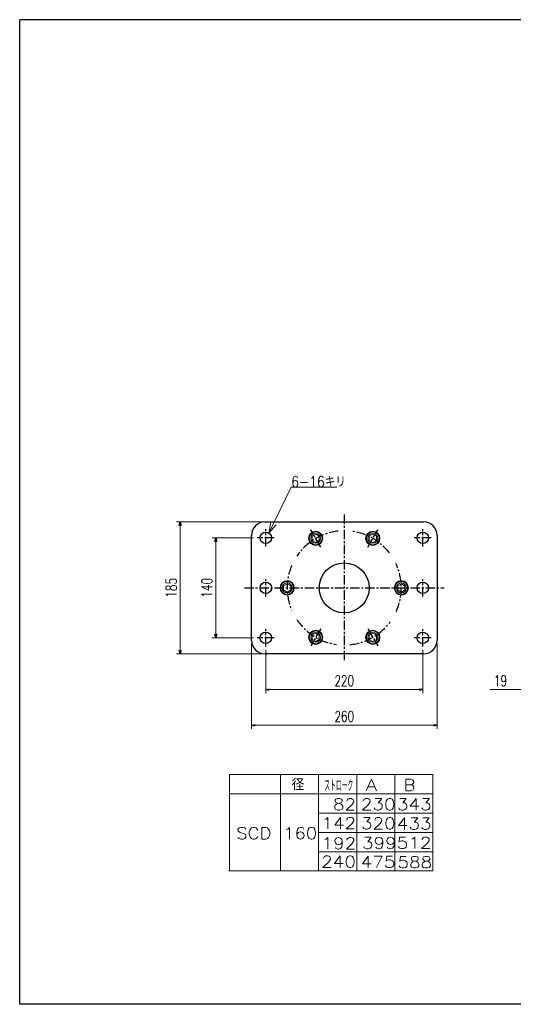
# Model space of a CAD drawing. Header units: millimetres. Extents: x -985 to 985, y -705 to 705.
# Tile 1 of 2: x -985 to -293, y -674 to 705. Entities that reach past the tile are written whole.
import ezdxf
from ezdxf.enums import TextEntityAlignment as Align

# ---------------------------------------------------------------- set-up
doc = ezdxf.new("R2010")
doc.units = ezdxf.units.MM
doc.header["$LTSCALE"] = 0.416667
doc.linetypes.add('CENTER', pattern=[50.8, 31.75, -6.35, 6.35, -6.35])
doc.layers.add('ZUWAKU', color=7, linetype='Continuous')
doc.styles.add('dcStyle0', font='txt.shx', dxfattribs={"width": 0.714286, "bigfont": 'bigfont'})
doc.dimstyles.new('DaDimRotatedStyle', dxfattribs={"dimtxt": 15, "dimasz": 5.000003, "dimexe": 5, "dimexo": 1.666667, "dimgap": 5, "dimtad": 3, "dimdsep": 46, "dimtxsty": 'dcStyle0', "dimblk1": 'OPEN30', "dimblk2": 'OPEN30', "dimsah": 1, "dimcen": 0.09, "dimclrd": 4, "dimclre": 4, "dimclrt": 4, "dimadec": 0, "dimazin": 2, "dimtfac": 1, "dimtdec": 4, "dimtmove": 0, "dimatfit": 0, "dimfxl": 1, "dimarcsym": 0})

# ---------------------------------------------------------------- blocks, each defined once
blk = doc.blocks.new('DC_GROUP_Φ160_34')
at = {"color": 4, "linetype": 'Continuous', "lineweight": 18}
for p, q in [((-635.8, -13.9), (-632.9, 1.3)), ((-635.8, -13.9), (-629.3, -0.4)), ((-625.7, -2.2), (-635.8, -13.9))]:
    blk.add_line(p, q, dxfattribs=at)
blk = doc.blocks.new('DC_GROUP_Φ160_33')
at = {"color": 4, "linetype": 'Continuous', "lineweight": 13}
for p, q in [((-635.8, -13.9), (-604.5, 50.6)), ((-604.5, 50.6), (-540.5, 50.6))]:
    blk.add_line(p, q, dxfattribs=at)
at = {"linetype": 'Continuous'}
blk.add_blockref('DC_GROUP_Φ160_34', (0, 0), dxfattribs=at)
at = {"color": 4, "style": 'dcStyle0', "width": 0.796875}
blk.add_text('6-16キリ', height=15, dxfattribs=at).set_placement((-604.5, 50.6), (-528, 50.6), align=Align.FIT)
blk = doc.blocks.new('DC_GROUP_Φ160_35')
at = {"color": 4, "linetype": 'Continuous', "lineweight": 13}
for p, q in [((-570.2, -15.5), (-575.2, -18.4)), ((-575.2, -18.4), (-575.2, -24.2)), ((-575.2, -24.2), (-570.2, -27.1)), ((-565.2, -18.4), (-570.2, -15.5)), ((-570.2, -27.1), (-565.2, -24.2)), ((-565.2, -24.2), (-565.2, -18.4))]:
    blk.add_line(p, q, dxfattribs=at)
for radius in [9, 6.92]:
    blk.add_circle((-570.2, -21.3), radius, dxfattribs=at)
blk = doc.blocks.new('DC_GROUP_Φ160_36')
at = {"color": 4, "linetype": 'Continuous', "lineweight": 13}
for p, q in [((-610.2, -84.8), (-615.2, -87.7)), ((-615.2, -87.7), (-615.2, -93.5)), ((-615.2, -93.5), (-610.2, -96.4)), ((-605.2, -87.7), (-610.2, -84.8)), ((-610.2, -96.4), (-605.2, -93.5)), ((-605.2, -93.5), (-605.2, -87.7))]:
    blk.add_line(p, q, dxfattribs=at)
for radius in [9, 6.92]:
    blk.add_circle((-610.2, -90.6), radius, dxfattribs=at)
blk = doc.blocks.new('DC_GROUP_Φ160_37')
at = {"color": 4, "linetype": 'Continuous', "lineweight": 13}
for p, q in [((-455.2, -87.7), (-450.2, -84.8)), ((-455.2, -93.5), (-455.2, -87.7)), ((-450.2, -96.4), (-455.2, -93.5)), ((-450.2, -84.8), (-445.2, -87.7)), ((-445.2, -93.5), (-450.2, -96.4)), ((-445.2, -87.7), (-445.2, -93.5))]:
    blk.add_line(p, q, dxfattribs=at)
for radius in [9, 6.92]:
    blk.add_circle((-450.2, -90.6), radius, dxfattribs=at)
blk = doc.blocks.new('DC_GROUP_Φ160_38')
at = {"color": 4, "linetype": 'Continuous', "lineweight": 13}
for p, q in [((-495.2, -18.4), (-490.2, -15.5)), ((-495.2, -24.2), (-495.2, -18.4)), ((-490.2, -27.1), (-495.2, -24.2)), ((-490.2, -15.5), (-485.2, -18.4)), ((-485.2, -24.2), (-490.2, -27.1)), ((-485.2, -18.4), (-485.2, -24.2))]:
    blk.add_line(p, q, dxfattribs=at)
for radius in [9, 6.92]:
    blk.add_circle((-490.2, -21.3), radius, dxfattribs=at)
blk = doc.blocks.new('DC_GROUP_Φ160_39')
at = {"color": 4, "linetype": 'Continuous', "lineweight": 13}
for p, q in [((-575.2, -157), (-570.2, -154.1)), ((-575.2, -162.8), (-575.2, -157)), ((-570.2, -165.7), (-575.2, -162.8)), ((-570.2, -154.1), (-565.2, -157)), ((-565.2, -162.8), (-570.2, -165.7)), ((-565.2, -157), (-565.2, -162.8))]:
    blk.add_line(p, q, dxfattribs=at)
for radius in [9, 6.92]:
    blk.add_circle((-570.2, -159.9), radius, dxfattribs=at)
blk = doc.blocks.new('DC_GROUP_Φ160_40')
at = {"color": 4, "linetype": 'Continuous', "lineweight": 13}
for p, q in [((-490.2, -154.1), (-495.2, -157)), ((-495.2, -157), (-495.2, -162.8)), ((-495.2, -162.8), (-490.2, -165.7)), ((-485.2, -157), (-490.2, -154.1)), ((-490.2, -165.7), (-485.2, -162.8)), ((-485.2, -162.8), (-485.2, -157))]:
    blk.add_line(p, q, dxfattribs=at)
for radius in [9, 6.92]:
    blk.add_circle((-490.2, -159.9), radius, dxfattribs=at)
blk = doc.blocks.new('_OPEN30')
at = {"color": 0, "linetype": 'ByBlock', "lineweight": -2}
for p, q in [((-1, 0.267949), (0, 0)), ((0, 0), (-1, -0.267949)), ((0, 0), (-1, 0))]:
    blk.add_line(p, q, dxfattribs=at)
blk = doc.blocks.new('*D41')
at = {"color": 4, "linetype": 'Continuous', "lineweight": 13}
for p, q in [((-640.2, -177.6), (-640.2, -238.1)), ((-420.2, -177.6), (-420.2, -238.1)), ((-640.2, -233.1), (-420.2, -233.1))]:
    blk.add_line(p, q, dxfattribs=at)
at = {"color": 4, "xscale": 5.000004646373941, "yscale": 4.999982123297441}
for p, rotation in [((-640.2, -233.1), 180), ((-420.2, -233.1), 360)]:
    blk.add_blockref('_OPEN30', p, dxfattribs=dict(at, rotation=rotation))
at = {"color": 4, "insert": (-530.2, -228.1), "char_height": 15, "width": 60.938, "attachment_point": 8, "style": 'dcStyle0'}
blk.add_mtext('\\T1.00;220', dxfattribs=at)
blk = doc.blocks.new('*D42')
at = {"color": 4, "linetype": 'Continuous', "lineweight": 13}
for p, q in [((-660.2, -169.1), (-660.2, -288.1)), ((-400.2, -169.1), (-400.2, -288.1)), ((-660.2, -283.1), (-400.2, -283.1))]:
    blk.add_line(p, q, dxfattribs=at)
at = {"color": 4, "xscale": 5.000004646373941, "yscale": 4.999982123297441}
for p, rotation in [((-660.2, -283.1), 180), ((-400.2, -283.1), 360)]:
    blk.add_blockref('_OPEN30', p, dxfattribs=dict(at, rotation=rotation))
at = {"color": 4, "insert": (-530.2, -278.1), "char_height": 15, "width": 60.938, "attachment_point": 8, "style": 'dcStyle0'}
blk.add_mtext('\\T1.00;260', dxfattribs=at)
blk = doc.blocks.new('*D43')
at = {"color": 4, "linetype": 'Continuous', "lineweight": 13}
for p, q in [((-657.2, -20.6), (-715.2, -20.6)), ((-710.2, -160.6), (-710.2, -20.6)), ((-657.2, -160.6), (-715.2, -160.6))]:
    blk.add_line(p, q, dxfattribs=at)
at = {"color": 4, "xscale": 5.000004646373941, "yscale": 4.999982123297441}
for p, rotation in [((-710.2, -20.6), 90), ((-710.2, -160.6), 270)]:
    blk.add_blockref('_OPEN30', p, dxfattribs=dict(at, rotation=rotation))
at = {"color": 4, "insert": (-715.2, -90.6), "char_height": 15, "width": 60.938, "attachment_point": 8, "rotation": 90, "style": 'dcStyle0'}
blk.add_mtext('\\T1.00;140', dxfattribs=at)
blk = doc.blocks.new('*D44')
at = {"color": 4, "linetype": 'Continuous', "lineweight": 13}
for p, q in [((-646.2, 1.9), (-765.2, 1.9)), ((-760.2, -183.1), (-760.2, 1.9)), ((-646.2, -183.1), (-765.2, -183.1))]:
    blk.add_line(p, q, dxfattribs=at)
at = {"color": 4, "xscale": 5.000004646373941, "yscale": 4.999982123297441}
for p, rotation in [((-760.2, 1.9), 90), ((-760.2, -183.1), 270)]:
    blk.add_blockref('_OPEN30', p, dxfattribs=dict(at, rotation=rotation))
at = {"color": 4, "insert": (-765.2, -90.6), "char_height": 15, "width": 60.938, "attachment_point": 8, "rotation": 90, "style": 'dcStyle0'}
blk.add_mtext('\\T1.00;185', dxfattribs=at)
blk = doc.blocks.new('*D45')
at = {"color": 4, "linetype": 'Continuous', "lineweight": 13}
for p, q in [((-267.6, -188.1), (-267.6, -238.1)), ((-248.6, -188.1), (-248.6, -238.1)), ((-326.2, -233.1), (-267.6, -233.1)), ((-248.6, -233.1), (-267.6, -233.1)), ((-240.3, -233.1), (-248.6, -233.1))]:
    blk.add_line(p, q, dxfattribs=at)
at = {"color": 4, "xscale": 5.000004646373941, "yscale": 4.999982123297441}
for p, rotation in [((-267.6, -233.1), 360), ((-248.6, -233.1), 180)]:
    blk.add_blockref('_OPEN30', p, dxfattribs=dict(at, rotation=rotation))
at = {"color": 4, "insert": (-302.1, -228.1), "char_height": 15, "width": 46.875, "attachment_point": 9, "style": 'dcStyle0'}
blk.add_mtext('\\T1.00;19', dxfattribs=at)

msp = doc.modelspace()

# ---------------------------------------------------------------- linework, layer by layer
at = {"color": 4, "linetype": 'Continuous', "lineweight": 25}
for p, q in [((-641.207, 1.898), (-419.207, 1.898)), ((-660.207, -164.102), (-660.207, -17.102)), ((-400.207, -17.102), (-400.207, -164.102)), ((-419.207, -183.102), (-641.207, -183.102))]:
    msp.add_line(p, q, dxfattribs=at)
at = {"color": 4, "linetype": 'CENTER', "lineweight": 25}
for p, q in [((-530.207, 11.898), (-530.207, -193.102)), ((-640.207, -32.602), (-640.207, -8.602)), ((-563.207, -33.444), (-577.207, -9.196)), ((-497.207, -33.444), (-483.207, -9.196)), ((-420.207, -32.602), (-420.207, -8.602)), ((-628.207, -20.602), (-652.207, -20.602)), ((-408.207, -20.602), (-432.207, -20.602)), ((-640.207, -102.602), (-640.207, -78.602)), ((-420.207, -102.602), (-420.207, -78.602)), ((-670.207, -90.602), (-390.207, -90.602)), ((-640.207, -172.602), (-640.207, -148.602)), ((-563.207, -147.76), (-577.207, -172.008)), ((-497.207, -147.76), (-483.207, -172.008)), ((-420.207, -172.602), (-420.207, -148.602)), ((-628.207, -160.602), (-652.207, -160.602)), ((-408.207, -160.602), (-432.207, -160.602))]:
    msp.add_line(p, q, dxfattribs=at)
at = {"color": 4, "linetype": 'Continuous', "lineweight": 13}
for p, q in [((-691.023, -352.06), (-405.875, -352.06)), ((-691.023, -352.06), (-691.023, -487.06)), ((-619.69, -352.06), (-619.69, -487.06)), ((-566.236, -352.06), (-566.236, -487.06)), ((-512.783, -352.06), (-512.783, -487.06)), ((-459.329, -352.06), (-459.329, -487.06)), ((-405.875, -352.06), (-405.875, -487.06)), ((-691.023, -379.06), (-405.875, -379.06)), ((-566.236, -406.06), (-405.875, -406.06)), ((-566.11, -433.06), (-405.875, -433.06)), ((-566.236, -460.06), (-405.875, -460.06)), ((-691.943, -487.06), (-405.875, -487.06))]:
    msp.add_line(p, q, dxfattribs=at)
at = {"color": 4, "linetype": 'Continuous', "lineweight": 25}
for centre, radius in [((-640.207, -20.602), 8), ((-420.207, -20.602), 8), ((-530.207, -90.602), 35), ((-640.207, -90.602), 8), ((-420.207, -90.602), 8), ((-640.207, -160.602), 8), ((-420.207, -160.602), 8)]:
    msp.add_circle(centre, radius, dxfattribs=at)
at = {"color": 4, "linetype": 'Continuous', "lineweight": 13}
for centre in [(-570.207, -21.32), (-490.207, -21.32), (-610.207, -90.602), (-450.207, -90.602), (-570.207, -159.884), (-490.207, -159.884)]:
    msp.add_circle(centre, 10, dxfattribs=at)
at = {"color": 4, "linetype": 'Continuous', "lineweight": 25}
for centre, start, end in [((-641.207, -17.102), 90, 180), ((-419.207, -17.102), 0, 90), ((-641.207, -164.102), 180, 270), ((-419.207, -164.102), 270, 0)]:
    msp.add_arc(centre, 19, start, end, dxfattribs=at)
at = {"color": 4, "linetype": 'CENTER', "lineweight": 25}
for start, end in [(96.0082, 146.119845), (37.710102, 81.69641), (157.050666, 202.936771), (335.214992, 25.422366), (213.766356, 262.195535), (275.747705, 323.768169)]:
    msp.add_arc((-530.207, -90.602), 80, start, end, dxfattribs=at)
at = {"layer": 'ZUWAKU', "color": 5, "linetype": 'Continuous', "lineweight": 25}
for p, q in [((-985, -673.75), (-985, 705)), ((955, 705), (-985, 705)), ((985, -673.75), (-985, -673.75))]:
    msp.add_line(p, q, dxfattribs=at)

# ---------------------------------------------------------------- block references
at = {"linetype": 'Continuous'}
for name in ['DC_GROUP_Φ160_33', 'DC_GROUP_Φ160_35', 'DC_GROUP_Φ160_38', 'DC_GROUP_Φ160_36', 'DC_GROUP_Φ160_37', 'DC_GROUP_Φ160_39', 'DC_GROUP_Φ160_40']:
    msp.add_blockref(name, (0, 0), dxfattribs=at)

# ---------------------------------------------------------------- texts
at = {"color": 4, "style": 'dcStyle0'}
for s, width, p, p2 in [('   径', 0.952381, (-650.938, -374.106), (-586.138, -374.106)), ('ストローク', 0.416667, (-558.139, -375.464), (-517.639, -375.464))]:
    msp.add_text(s, height=16.2, dxfattribs=dict(at, width=width)).set_placement(p, p2, align=Align.FIT)
for s, p, p2 in [('A', (-500.217, -374.796), (-484.017, -374.796)), ('B', (-446.763, -374.796), (-430.563, -374.796)), ('82', (-546.046, -401.849), (-513.646, -401.849)), ('230', (-506.909, -401.732), (-458.309, -401.732)), ('343', (-456.325, -401.796), (-407.725, -401.796)), ('142', (-562.25, -428.206), (-513.65, -428.206)), ('320', (-506.797, -428.403), (-458.197, -428.403)), ('433', (-456.469, -428.796), (-407.869, -428.796)), ('SCD 160', (-681.49, -442.296), (-568.09, -442.296)), ('192', (-562.057, -456.304), (-513.457, -456.304)), ('399', (-505.411, -456.075), (-456.811, -456.075)), ('512', (-456.613, -455.796), (-408.013, -455.796)), ('240', (-562.43, -482.021), (-513.83, -482.021)), ('475', (-507.085, -482.403), (-458.485, -482.403)), ('588', (-455.632, -482.796), (-407.032, -482.796))]:
    msp.add_text(s, height=16.2, dxfattribs=at).set_placement(p, p2, align=Align.FIT)

# ---------------------------------------------------------------- dimensions: what is measured, and where the dimension line sits
at = {"linetype": 'Continuous', "lineweight": 13}
for base, p1, p2, picture, middle in [((-760.207, 1.898), (-644.541, -183.102), (-644.541, 1.898), '*D44', (-760.207, -90.602)), ((-710.207, -20.602), (-655.541, -160.602), (-655.541, -20.602), '*D43', (-710.207, -90.602))]:
    dim = msp.add_linear_dim(base=base, p1=p1, p2=p2, angle=90, dimstyle='DaDimRotatedStyle', override={"dimtxt": 15, "dimasz": 5.000003, "dimexe": 5, "dimexo": 1.666667, "dimgap": 5, "dimtad": 3, "dimtih": 0, "dimtoh": 0, "dimdec": 2, "dimzin": 8, "dimtxsty": 'dcStyle0', "dimblk1": 'OPEN30', "dimblk2": 'OPEN30', "dimsah": 1, "dimclrd": 4, "dimclre": 4, "dimclrt": 4, "dimazin": 2, "dimtofl": 1, "dimatfit": 0, "dimtolj": 0, "dimtzin": 8}, dxfattribs=at)
    dim.commit()
    dim.dimension.update_dxf_attribs({"geometry": picture, "text_midpoint": middle})
for base, p1, p2, picture, middle in [((-400.207, -283.102), (-660.207, -167.435), (-400.207, -167.435), '*D42', (-530.207, -283.102)), ((-420.207, -233.102), (-640.207, -175.935), (-420.207, -175.935), '*D41', (-530.207, -233.102)), ((-267.593, -233.102), (-248.593, -186.435), (-267.593, -186.435), '*D45', (-313.332, -233.102))]:
    dim = msp.add_linear_dim(base=base, p1=p1, p2=p2, dimstyle='DaDimRotatedStyle', override={"dimtxt": 15, "dimasz": 5.000003, "dimexe": 5, "dimexo": 1.666667, "dimgap": 5, "dimtad": 3, "dimtih": 0, "dimtoh": 0, "dimdec": 2, "dimzin": 8, "dimtxsty": 'dcStyle0', "dimblk1": 'OPEN30', "dimblk2": 'OPEN30', "dimsah": 1, "dimclrd": 4, "dimclre": 4, "dimclrt": 4, "dimazin": 2, "dimtofl": 1, "dimatfit": 0, "dimtolj": 0, "dimtzin": 8}, dxfattribs=at)
    dim.commit()
    dim.dimension.update_dxf_attribs({"geometry": picture, "text_midpoint": middle})

doc.saveas('drawing.dxf')
